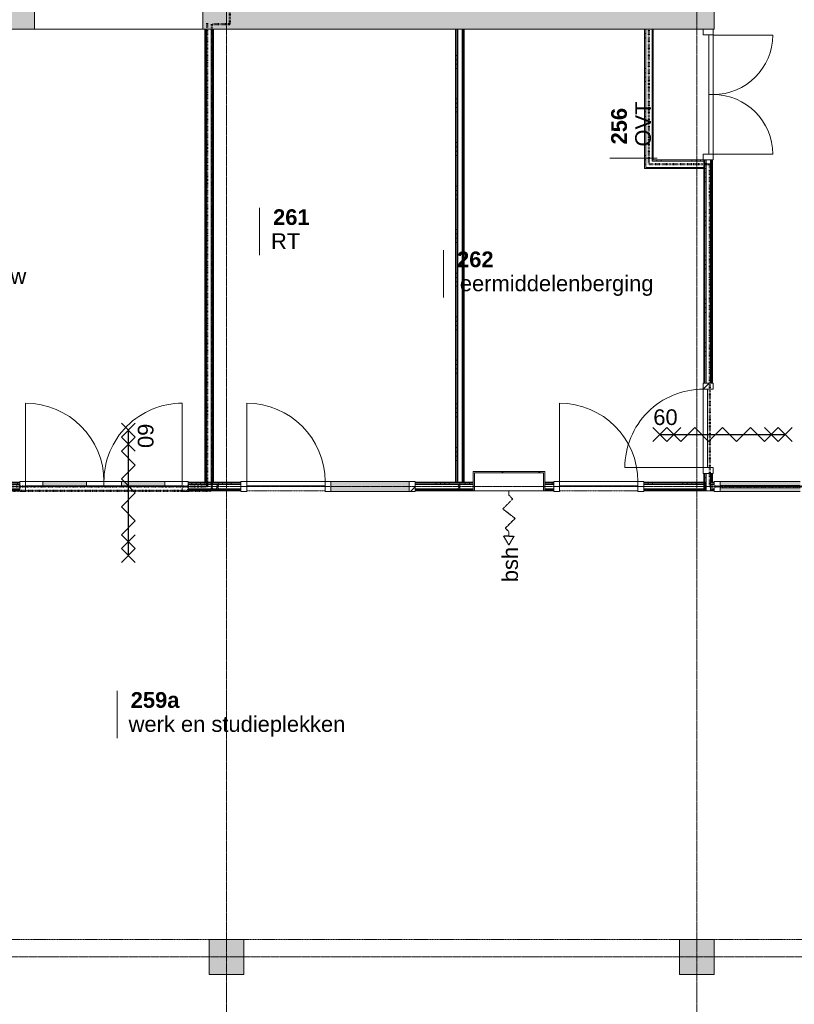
# Model space of a CAD drawing. Header units: millimetres. Extents: x -6115 to 78411, y -6358 to 59618.
# Tile 75 of 99: x 46226 to 55118, y 15657 to 26960. Entities that reach past the tile are written whole.
import ezdxf

# ---------------------------------------------------------------- set-up
doc = ezdxf.new("R2010")
doc.units = ezdxf.units.MM
for name, pattern in [('Dash', [6.35, 3.175, -3.175]), ('Dash dot', [15.875, 6.35, -4.7625, 0, -4.7625]), ('Hidden', [7.14375, 4.7625, -2.38125]), ('Hidden 2', [1.875, 1.25, -0.625]), ('stramien', [22.225, 12.7, -3.175, 3.175, -3.175])]:
    doc.linetypes.add(name, pattern=pattern)
for name, color, linetype, lineweight in [('00_Algemeen', 7, 'Continuous', 35), ('22_Metselwerk', 7, 'Continuous', 9), ('25_Metaalconstructiewerk', 7, 'Continuous', 9), ('30_Kozijnen-ramen-deuren', 7, 'Continuous', 9), ('34_Beglazing', 7, 'Continuous', 9)]:
    doc.layers.add(name, color=color, linetype=linetype, lineweight=lineweight)
doc.styles.add('Arial_1', font='arial.ttf', dxfattribs={"height": 180})
doc.styles.add('Arial_B', font='arialbd.ttf', dxfattribs={"height": 180})
pattern_1 = [(1e-13, (54080, 23250), (-1e-12, 500), []), (1e-13, (54080, 23200), (-1e-12, 500), []), (1e-13, (54080, 23150), (-1e-12, 500), []), (1e-13, (54080, 23100), (-1e-12, 500), [])]
pattern_2 = [(1e-13, (48350, 24050), (-1e-12, 500), []), (1e-13, (48350, 24000), (-1e-12, 500), []), (1e-13, (48350, 23950), (-1e-12, 500), []), (1e-13, (48350, 23900), (-1e-12, 500), [])]
pattern_3 = [(1e-13, (51230, 24050), (-1e-12, 500), []), (1e-13, (51230, 24000), (-1e-12, 500), []), (1e-13, (51230, 23950), (-1e-12, 500), []), (1e-13, (51230, 23900), (-1e-12, 500), [])]
pattern_4 = [(270, (49655, 21650), (500, 2e-12), []), (270, (49605, 21650), (500, 2e-12), []), (270, (49555, 21650), (500, 2e-12), []), (270, (49505, 21650), (500, 2e-12), [])]
pattern_5 = [(270, (52490, 21650), (500, 2e-12), []), (270, (52440, 21650), (500, 2e-12), []), (270, (52390, 21650), (500, 2e-12), []), (270, (52340, 21650), (500, 2e-12), [])]
pattern_6 = [(180, (53500, 26250), (-6e-14, -500), []), (180, (53500, 26300), (-6e-14, -500), []), (180, (53500, 26350), (-6e-14, -500), []), (180, (53500, 26400), (-6e-14, -500), [])]
pattern_7 = [(270, (53590, 25350), (500, 3e-14), []), (270, (53540, 25350), (500, 3e-14), []), (270, (53490, 25350), (500, 3e-14), []), (270, (53440, 25350), (500, 3e-14), [])]
pattern_8 = [(270, (46850, 21650), (500, 2e-12), []), (270, (46800, 21650), (500, 2e-12), []), (270, (46750, 21650), (500, 2e-12), []), (270, (46700, 21650), (500, 2e-12), [])]

# ---------------------------------------------------------------- blocks, each defined once
blk = doc.blocks.new('Direct Shape - 2410-10368 v1 - IFC-model constructie _zonder onderbouw_ _MM21228_-1202325-02 tweede verdieping overzicht')
at = {"layer": '25_Metaalconstructiewerk'}
blk.add_hatch(color=256, dxfattribs=at).paths.add_polyline_path([(48800, 16000), (48800, 16400), (48400, 16400), (48400, 16000)])
for p, q in [((48800, 16400), (48400, 16400)), ((48400, 16400), (48400, 16000)), ((48800, 16000), (48800, 16400)), ((48400, 16000), (48800, 16000))]:
    blk.add_line(p, q, dxfattribs=at)
blk = doc.blocks.new('Direct Shape - NLRS_28_SC_TLB_kolom vierkant prefab_gen_AT_kolom vierkant_gen_lxb 400x400_800420-1202326-02 tweede verdieping overzicht')
blk.add_blockref('Direct Shape - 2410-10368 v1 - IFC-model constructie _zonder onderbouw_ _MM21228_-1202325-02 tweede verdieping overzicht', (0, 0))
blk = doc.blocks.new('Direct Shape - 2410-10368 v1 - IFC-model constructie _zonder onderbouw_ _MM21228_-1202152-02 tweede verdieping overzicht')
at = {"layer": '25_Metaalconstructiewerk'}
blk.add_hatch(color=256, dxfattribs=at).paths.add_polyline_path([(-200, -200), (200, -200), (200, 200), (-200, 200)])
for p, q in [((200, 200), (-200, 200)), ((-200, 200), (-200, -200)), ((200, -200), (200, 200)), ((-200, -200), (200, -200))]:
    blk.add_line(p, q, dxfattribs=at)
blk = doc.blocks.new('Direct Shape - NLRS_28_SC_TLB_kolom vierkant prefab_gen_AT_kolom vierkant_gen_lxb 400x400_800422-1202328-02 tweede verdieping overzicht')
blk.add_blockref('Direct Shape - 2410-10368 v1 - IFC-model constructie _zonder onderbouw_ _MM21228_-1202152-02 tweede verdieping overzicht', (0, 0))
blk = doc.blocks.new('Direct Shape - Basic Wall_NLRS_22_WA_beton prefab 250_gen_AT_800440-1202346-02 tweede verdieping overzicht')
at = {"layer": '22_Metselwerk'}
h = blk.add_hatch(color=256, dxfattribs=at)
h.paths.add_polyline_path([(984, 125), (0, 125), (0, -125), (5870, -125), (5870, 125), (2193, 125)])
h.paths.add_polyline_path([(11150, 125), (7804, 125), (7804, -125), (11150, -125)])
at = {"layer": '22_Metselwerk', "lineweight": 20}
for p, q in [((5870, 125), (0, 125)), ((0, 125), (0, -125)), ((5870, -125), (5870, 125)), ((7804, 125), (7804, -125)), ((11150, 125), (7804, 125)), ((11150, -125), (11150, 125)), ((0, -125), (5870, -125)), ((7804, -125), (11150, -125))]:
    blk.add_line(p, q, dxfattribs=at)
blk = doc.blocks.new('2410-10368 v1 - IFC-model constructie _zonder onderbouw_ _MM21228__ifc-1-02 tweede verdieping overzicht')
at = {"layer": '22_Metselwerk', "lineweight": 9, "rotation": 180}
blk.add_blockref('Direct Shape - Basic Wall_NLRS_22_WA_beton prefab 250_gen_AT_800440-1202346-02 tweede verdieping overzicht', (54200, 26975), dxfattribs=at)
at = {"layer": '25_Metaalconstructiewerk', "lineweight": 9}
for name, p in [('Direct Shape - NLRS_28_SC_TLB_kolom vierkant prefab_gen_AT_kolom vierkant_gen_lxb 400x400_800420-1202326-02 tweede verdieping overzicht', (0, 0)), ('Direct Shape - NLRS_28_SC_TLB_kolom vierkant prefab_gen_AT_kolom vierkant_gen_lxb 400x400_800422-1202328-02 tweede verdieping overzicht', (54000, 16200))]:
    blk.add_blockref(name, p, dxfattribs=at)
blk = doc.blocks.new('32_AEE_VO_FIX_Binnendeuren - D_1800x2300_Deur_zijlicht rechts 900 meranti-8009414-02 tweede verdieping overzicht')
at = {"layer": '30_Kozijnen-ramen-deuren', "true_color": 0xc0c0c0}
h = blk.add_hatch(dxfattribs=at)
h.set_pattern_fill('FP_151', color=9, style=0, pattern_type=2)
h.set_pattern_definition([(45, (-49282, -21600), (-212.132, 212.132), [])])
h.paths.add_polyline_path([(1484, -57), (1484, 57), (1417, 57), (1417, -57)])
h.paths.add_polyline_path([(-450, -57), (-450, 57), (-517, 57), (-517, -57)])
at = {"layer": '30_Kozijnen-ramen-deuren', "true_color": 0xc5c7c4}
blk.add_hatch(color=9, dxfattribs=at).paths.add_polyline_path([(1417, -57), (1417, 57), (517, 57), (517, -57)])
at = {"layer": '30_Kozijnen-ramen-deuren'}
for p, q in [((-450, 57), (-517, 57)), ((-517, 57), (-517, 50)), ((450, 57), (-450, 57)), ((-450, 57), (-450, 7)), ((-450, -57), (-450, 57)), ((-450, 7), (450, 7)), ((450, 7), (450, 57)), ((517, 57), (450, 57)), ((450, 57), (450, -57)), ((1417, 57), (517, 57)), ((517, -57), (517, 57)), ((1417, 57), (1417, -57)), ((1484, 57), (1417, 57)), ((1484, 50), (1484, 57)), ((-517, -50), (-517, -57)), ((-517, -57), (-450, -57)), ((450, -57), (517, -57)), ((517, -57), (1417, -57)), ((1417, -57), (1484, -57)), ((1484, -57), (1484, -50))]:
    blk.add_line(p, q, dxfattribs=at)
blk = doc.blocks.new('32_AEE_VO_FIX_Binnendeuren - D_900x2300_Dicht Paneel lariks-8426841-02 tweede verdieping overzicht')
at = {"layer": '30_Kozijnen-ramen-deuren', "true_color": 0xc0c0c0}
h = blk.add_hatch(dxfattribs=at)
h.set_pattern_fill('FP_152', color=9, style=0, pattern_type=2)
h.set_pattern_definition([(45, (-52873, -21600), (-212.132, 212.132), [])])
h.paths.add_polyline_path([(517, -57), (517, 57), (450, 57), (450, -57)])
h.paths.add_polyline_path([(-517, -57), (-450, -57), (-450, 57), (-517, 57), (-517, -50)])
at = {"layer": '30_Kozijnen-ramen-deuren'}
for p, q in [((-450, 57), (-517, 57)), ((-517, 57), (-517, 50)), ((450, 57), (-450, 57)), ((-450, 57), (-450, 7)), ((-450, -57), (-450, 57)), ((-450, 7), (450, 7)), ((450, 7), (450, 57)), ((450, 57), (450, -57)), ((517, 57), (450, 57)), ((517, 50), (517, 57)), ((-517, -50), (-517, -57)), ((-517, -57), (-450, -57)), ((450, -57), (517, -57)), ((517, -57), (517, -50))]:
    blk.add_line(p, q, dxfattribs=at)
blk = doc.blocks.new('Rectangular Mullion - 31_AEE_meranti_BxD_67x114mm-5903750-02 tweede verdieping overzicht')
at = {"layer": '30_Kozijnen-ramen-deuren', "true_color": 0xc0c0c0}
h = blk.add_hatch(dxfattribs=at)
h.set_pattern_fill('FP_231', color=9, style=0, pattern_type=2)
h.set_pattern_definition([(135, (54200, -21600), (-212.132, -212.132), [])])
h.paths.add_polyline_path([(-67, -57), (-67, 57), (0, 57), (0, -57)])
at = {"layer": '30_Kozijnen-ramen-deuren'}
for p, q in [((-67, 57), (0, 57)), ((-67, -57), (-67, 57)), ((0, 57), (0, -57)), ((0, -57), (-67, -57))]:
    blk.add_line(p, q, dxfattribs=at)
blk = doc.blocks.new('System Panel - 32_AEE_glas-4484372-02 tweede verdieping overzicht')
at = {"layer": '30_Kozijnen-ramen-deuren'}
for p, q in [((459.75, 12.5), (-459.75, 12.5)), ((-459.75, 12.5), (-459.75, -12.5)), ((459.75, -12.5), (459.75, 12.5)), ((-459.75, -12.5), (459.75, -12.5))]:
    blk.add_line(p, q, dxfattribs=at)
blk = doc.blocks.new('Rectangular Mullion - 31_AEE_meranti_BxD_67x114mm-5903749-02 tweede verdieping overzicht')
at = {"layer": '30_Kozijnen-ramen-deuren', "true_color": 0xc5c7c4}
h = blk.add_hatch(color=9, dxfattribs=at)
h.paths.add_polyline_path([(54424, 21543), (55187, 21543), (55187, 21587), (54267, 21587), (54267, 21543)])
h.paths.add_polyline_path([(55187, 21612), (55187, 21657), (54267, 21657), (54267, 21612), (54424, 21612)])
at = {"layer": '30_Kozijnen-ramen-deuren'}
for p, q in [((54267, 21657), (55187, 21657)), ((54267, 21543), (55187, 21543))]:
    blk.add_line(p, q, dxfattribs=at)
blk = doc.blocks.new('32_AEE_VO_FIX_Binnendeuren - DD_1500x2300 patchkast meranti-8005759-02 tweede verdieping overzicht')
at = {"layer": '30_Kozijnen-ramen-deuren'}
for p, q in [((-684, 57), (-749, 57)), ((0, 57), (-684, 57)), ((-684, 57), (-684, 7)), ((-684, -57), (-684, 57)), ((-684, 7), (0, 7)), ((0, 57), (683, 57)), ((0, 7), (0, 57)), ((0, 7), (0, 57)), ((683, 7), (0, 7)), ((683, 57), (683, 7)), ((683, 57), (683, -57)), ((750, 57), (683, 57)), ((750, 50), (750, 57)), ((-749, -57), (-684, -57)), ((683, -57), (750, -57))]:
    blk.add_line(p, q, dxfattribs=at)
blk = doc.blocks.new('32_AEE_VO_FIX_Binnendeuren - D_900x2300_Dicht Paneel meranti bw-8426680-02 tweede verdieping overzicht')
at = {"layer": '30_Kozijnen-ramen-deuren', "true_color": 0xc0c0c0}
h = blk.add_hatch(dxfattribs=at)
h.set_pattern_fill('FP_300', color=9, style=0, pattern_type=2)
h.set_pattern_definition([(315, (-22268.56, 54130), (212.132, 212.132), [])])
h.paths.add_polyline_path([(-517, 37), (-517, -57), (-450, -57), (-450, 57), (-517, 57), (-517, 50)])
h.paths.add_polyline_path([(450, -38), (450, -57), (517, -57), (517, 57), (450, 57), (450, -25)])
at = {"layer": '30_Kozijnen-ramen-deuren'}
for p, q in [((-450, 57), (-517, 57)), ((-517, 57), (-517, 50)), ((450, 57), (-450, 57)), ((-450, 57), (-450, 7)), ((-450, -57), (-450, 57)), ((-450, 7), (450, 7)), ((450, 7), (450, 57)), ((450, 57), (450, -57)), ((517, 57), (450, 57)), ((517, 50), (517, 57)), ((-517, -50), (-517, -57)), ((-517, -57), (-450, -57)), ((450, -57), (517, -57)), ((517, -57), (517, -50))]:
    blk.add_line(p, q, dxfattribs=at)
blk = doc.blocks.new('32_AEE_bsh_2022 - opbouw 790x790x225mm - 25m-8425834-02 tweede verdieping overzicht')
at = {"layer": '30_Kozijnen-ramen-deuren', "true_color": 0xc0c0c0}
h = blk.add_hatch(dxfattribs=at)
h.set_pattern_fill('FP_342', color=9, style=0, pattern_type=2)
h.set_pattern_definition([(225, (51843, 21600), (212.132, -212.132), [])])
h.paths.add_polyline_path([(-395, 50), (-413, 50), (-413, -175), (413, -175), (413, 50), (395, 50), (395, -157), (-395, -157), (-395, 37)])
at = {"layer": '34_Beglazing'}
for p, q in [((-395, 50), (-413, 50)), ((-395, -157), (-395, 50)), ((-395, 50), (395, 50)), ((413, 50), (395, 50)), ((395, 50), (395, -157)), ((-413, -50), (-413, -175)), ((413, -175), (413, -50)), ((-413, -175), (413, -175)), ((395, -157), (-395, -157))]:
    blk.add_line(p, q, dxfattribs=at)
blk = doc.blocks.new('32_AEE_VO_FIX_Binnendeuren - DD_1800x2300_glasdeuren meranti bw-V226-02 tweede verdieping overzicht')
at = {"layer": '30_Kozijnen-ramen-deuren', "true_color": 0xc0c0c0}
h = blk.add_hatch(dxfattribs=at)
h.set_pattern_fill('FP_383', color=9, style=0, pattern_type=2)
h.set_pattern_definition([(45, (-47193, -21600), (-212.132, 212.132), [])])
h.paths.add_polyline_path([(900, -57), (967, -57), (967, 57), (900, 57), (900, -53)])
h.paths.add_polyline_path([(-900, -57), (-900, 57), (-967, 57), (-967, -57)])
at = {"layer": '30_Kozijnen-ramen-deuren', "true_color": 0xbfbfbf}
for points in [[(-700, 7), (-200, 7), (-200, 57), (-700, 57)], [(700, 7), (700, 57), (200, 57), (200, 7)]]:
    blk.add_hatch(color=9, dxfattribs=at).paths.add_polyline_path(points)
at = {"layer": '30_Kozijnen-ramen-deuren'}
for p, q in [((-900, 57), (-967, 57)), ((-967, 57), (-967, 50)), ((-700, 57), (-900, 57)), ((-900, 57), (-900, 7)), ((-900, -57), (-900, 57)), ((-900, 7), (-700, 7)), ((-200, 57), (-700, 57)), ((-700, 7), (-700, 57)), ((-700, 7), (-200, 7)), ((0, 57), (-200, 57)), ((-200, 57), (-200, 7)), ((-200, 7), (0, 7)), ((0, 57), (200, 57)), ((0, 7), (0, 57)), ((0, 7), (0, 57)), ((200, 7), (0, 7)), ((200, 57), (700, 57)), ((200, 57), (200, 7)), ((700, 7), (200, 7)), ((700, 57), (900, 57)), ((700, 7), (700, 57)), ((900, 7), (700, 7)), ((900, 57), (900, 7)), ((900, 57), (900, -57)), ((967, 57), (900, 57)), ((967, 50), (967, 57)), ((-967, -50), (-967, -57)), ((-967, -57), (-900, -57)), ((900, -57), (967, -57)), ((967, -57), (967, -50))]:
    blk.add_line(p, q, dxfattribs=at)
blk = doc.blocks.new('30_AEE_VO_draairichting - 30_AEE_VO_draairichting-8193965-02 tweede verdieping overzicht')
at = {"layer": '30_Kozijnen-ramen-deuren'}
blk.add_line((-341.75, 683.5), (-341.75, 0), dxfattribs=at)
blk.add_arc((-341.75, 0), 683.5, 360, 90, dxfattribs=at)
blk = doc.blocks.new('30_AEE_VO_draairichting - 30_AEE_VO_draairichting-8193970-02 tweede verdieping overzicht')
at = {"layer": '30_Kozijnen-ramen-deuren'}
blk.add_line((-341.75, -683.5), (-341.75, 0), dxfattribs=at)
blk.add_arc((-341.75, 0), 683.5, 270, 0, dxfattribs=at)
blk = doc.blocks.new('30_AEE_VO_draairichting - 30_AEE_VO_draairichting-8193140-02 tweede verdieping overzicht')
at = {"layer": '30_Kozijnen-ramen-deuren'}
blk.add_line((-450, 900), (-450, 0), dxfattribs=at)
blk.add_arc((-450, 0), 900, 360, 90, dxfattribs=at)
blk = doc.blocks.new('30_AEE_VO_draairichting - 30_AEE_VO_draairichting-8193168-02 tweede verdieping overzicht')
at = {"layer": '30_Kozijnen-ramen-deuren'}
blk.add_line((-450, -900), (-450, 0), dxfattribs=at)
blk.add_arc((-450, 0), 900, 270, 0, dxfattribs=at)
blk = doc.blocks.new('00_AEE_tag_ruimte_klein - Naam _ nummer-752176-02 tweede verdieping overzicht')
at = {"layer": '00_Algemeen', "lineweight": 9}
for p, q in [((-8.06, 7.17), (-8.06, 4.25)), ((-8.06, 4.47), (-8.06, 1.72))]:
    blk.add_line(p, q, dxfattribs=at)

msp = doc.modelspace()

# ---------------------------------------------------------------- hatches: boundary and pattern name
at = {"layer": '22_Metselwerk'}
h = msp.add_hatch(dxfattribs=at)
h.set_pattern_fill('FP_148', color=256, angle=90, style=0, pattern_type=2)
h.set_pattern_definition(pattern_2)
h.paths.add_polyline_path([(48362.5, 21650), (48362.5, 26850), (48350, 26850), (48350, 21650)])
h = msp.add_hatch(dxfattribs=at)
h.set_pattern_fill('FP_148', color=256, angle=90, style=0, pattern_type=2)
h.set_pattern_definition(pattern_2)
h.paths.add_polyline_path([(48375, 21650), (48375, 26850), (48362.5, 26850), (48362.5, 21650)])
h = msp.add_hatch(dxfattribs=at)
h.set_pattern_fill('FP_148', color=256, angle=90, style=0, pattern_type=2)
h.set_pattern_definition(pattern_2)
h.paths.add_polyline_path([(48437.5, 21650), (48437.5, 26850), (48425, 26850), (48425, 21650)])
h = msp.add_hatch(dxfattribs=at)
h.set_pattern_fill('FP_148', color=256, angle=90, style=0, pattern_type=2)
h.set_pattern_definition(pattern_2)
h.paths.add_polyline_path([(48450, 21650), (48450, 26850), (48437.5, 26850), (48437.5, 21650)])
h = msp.add_hatch(dxfattribs=at)
h.set_pattern_fill('FP_149', color=256, angle=90, style=0, pattern_type=2)
h.set_pattern_definition(pattern_3)
h.paths.add_polyline_path([(51242.5, 21650), (51242.5, 26850), (51230, 26850), (51230, 21650)])
h = msp.add_hatch(dxfattribs=at)
h.set_pattern_fill('FP_149', color=256, angle=90, style=0, pattern_type=2)
h.set_pattern_definition(pattern_3)
h.paths.add_polyline_path([(51255, 21650), (51255, 26850), (51242.5, 26850), (51242.5, 21650)])
h = msp.add_hatch(dxfattribs=at)
h.set_pattern_fill('FP_149', color=256, angle=90, style=0, pattern_type=2)
h.set_pattern_definition(pattern_3)
h.paths.add_polyline_path([(51317.5, 21650), (51317.5, 26850), (51305, 26850), (51305, 21650)])
h = msp.add_hatch(dxfattribs=at)
h.set_pattern_fill('FP_149', color=256, angle=90, style=0, pattern_type=2)
h.set_pattern_definition(pattern_3)
h.paths.add_polyline_path([(51317.5, 21650), (51330, 21650), (51330, 26850), (51317.5, 26850), (51317.5, 22686.3)])
h = msp.add_hatch(dxfattribs=at)
h.set_pattern_fill('FP_297', color=256, angle=90, style=0, pattern_type=2)
h.set_pattern_definition(pattern_6)
h.paths.add_polyline_path([(53415, 25250), (53415, 26850), (53400, 26850), (53400, 25250)])
h = msp.add_hatch(dxfattribs=at)
h.set_pattern_fill('FP_297', color=256, angle=90, style=0, pattern_type=2)
h.set_pattern_definition(pattern_6)
h.paths.add_polyline_path([(53500, 25335), (53500, 26850), (53485, 26850), (53485, 25335)])
h = msp.add_hatch(dxfattribs=at)
h.set_pattern_fill('FP_298', color=256, angle=-270, style=0, pattern_type=2)
h.set_pattern_definition(pattern_7)
h.paths.add_polyline_path([(54080, 25335), (54080, 25350), (53500, 25350), (53500, 25335)])
h = msp.add_hatch(dxfattribs=at)
h.set_pattern_fill('FP_75', color=256, angle=90, style=0, pattern_type=2)
h.set_pattern_definition(pattern_1)
h.paths.add_polyline_path([(54092.5, 21550), (54092.5, 21751.6), (54080, 21751.6), (54080, 21550)])
h.paths.add_polyline_path([(54092.5, 22785.6), (54092.5, 25350), (54080, 25350), (54080, 22785.6)])
h = msp.add_hatch(dxfattribs=at)
h.set_pattern_fill('FP_75', color=256, angle=90, style=0, pattern_type=2)
h.set_pattern_definition(pattern_1)
h.paths.add_polyline_path([(54105, 21550), (54105, 21751.6), (54092.5, 21751.6), (54092.5, 21550)])
h.paths.add_polyline_path([(54105, 22785.6), (54105, 25350), (54092.5, 25350), (54092.5, 22785.6)])
h = msp.add_hatch(dxfattribs=at)
h.set_pattern_fill('FP_75', color=256, angle=90, style=0, pattern_type=2)
h.set_pattern_definition(pattern_1)
h.paths.add_polyline_path([(54167.5, 21550), (54167.5, 21575), (54155, 21575), (54155, 21550)])
h.paths.add_polyline_path([(54167.5, 21625), (54167.5, 21751.6), (54155, 21751.6), (54155, 21625)])
h.paths.add_polyline_path([(54155, 22785.6), (54167.5, 22785.6), (54167.5, 25350), (54155, 25350), (54155, 24904.6)])
h = msp.add_hatch(dxfattribs=at)
h.set_pattern_fill('FP_75', color=256, angle=90, style=0, pattern_type=2)
h.set_pattern_definition(pattern_1)
h.paths.add_polyline_path([(54167.5, 21550), (54180, 21550), (54180, 21562.5), (54167.5, 21562.5)])
h.paths.add_polyline_path([(54180, 21637.5), (54180, 21751.6), (54167.5, 21751.6), (54167.5, 21637.5)])
h.paths.add_polyline_path([(54180, 22785.6), (54180, 25350), (54167.5, 25350), (54167.5, 22785.6)])
h = msp.add_hatch(dxfattribs=at)
h.set_pattern_fill('FP_298', color=256, angle=-270, style=0, pattern_type=2)
h.set_pattern_definition(pattern_7)
h.paths.add_polyline_path([(53500, 25250), (54080, 25250), (54080, 25265), (53415, 25265), (53415, 25250), (53485, 25250)])
h = msp.add_hatch(dxfattribs=at)
h.set_pattern_fill('FP_384', color=256, angle=-270, style=0, pattern_type=2)
h.set_pattern_definition(pattern_8)
h.paths.add_polyline_path([(48430, 21637.5), (48430, 21650), (48160, 21650), (48160, 21637.5)])
h.paths.add_polyline_path([(45670, 21637.5), (46226, 21637.5), (46226, 21650), (45670, 21650)])
h = msp.add_hatch(dxfattribs=at)
h.set_pattern_fill('FP_384', color=256, angle=-270, style=0, pattern_type=2)
h.set_pattern_definition(pattern_8)
h.paths.add_polyline_path([(48430, 21625), (48430, 21637.5), (48160, 21637.5), (48160, 21625)])
h.paths.add_polyline_path([(45670, 21625), (46226, 21625), (46226, 21637.5), (45670, 21637.5)])
h = msp.add_hatch(dxfattribs=at)
h.set_pattern_fill('FP_240', color=256, angle=-270, style=0, pattern_type=2)
h.set_pattern_definition(pattern_4)
h.paths.add_polyline_path([(48765, 21637.5), (48765, 21650), (48430, 21650), (48430, 21637.5)])
h.paths.add_polyline_path([(51280, 21637.5), (51280, 21650), (50766, 21650), (50766, 21637.5)])
h = msp.add_hatch(dxfattribs=at)
h.set_pattern_fill('FP_240', color=256, angle=-270, style=0, pattern_type=2)
h.set_pattern_definition(pattern_4)
h.paths.add_polyline_path([(51280, 21625), (51280, 21637.5), (50766, 21637.5), (50766, 21625)])
h.paths.add_polyline_path([(48430, 21625), (48765, 21625), (48765, 21637.5), (48430, 21637.5)])
h = msp.add_hatch(dxfattribs=at)
h.set_pattern_fill('FP_7', color=256, angle=60, style=0, pattern_type=2)
h.set_pattern_definition([(60, (0, 0), (-692.82, 400), []), (120, (0, 0), (-692.82, -400), [])])
h.paths.add_polyline_path([(51280, 21575), (51280, 21625), (50766, 21625), (50766, 21575)])
h.paths.add_polyline_path([(48765, 21575), (48765, 21625), (48430, 21625), (48430, 21575)])
h = msp.add_hatch(dxfattribs=at)
h.set_pattern_fill('FP_241', color=256, angle=-270, style=0, pattern_type=2)
h.set_pattern_definition(pattern_5)
h.paths.add_polyline_path([(54100, 21637.5), (54100, 21650), (53390, 21650), (53390, 21637.5)])
h.paths.add_polyline_path([(52256, 21637.5), (52356, 21637.5), (52356, 21650), (52256, 21650)])
h.paths.add_polyline_path([(51430, 21637.5), (51430, 21650), (51280, 21650), (51280, 21637.5)])
h = msp.add_hatch(dxfattribs=at)
h.set_pattern_fill('FP_241', color=256, angle=-270, style=0, pattern_type=2)
h.set_pattern_definition(pattern_5)
h.paths.add_polyline_path([(54100, 21625), (54100, 21637.5), (53390, 21637.5), (53390, 21625)])
h.paths.add_polyline_path([(52256, 21625), (52356, 21625), (52356, 21637.5), (52256, 21637.5)])
h.paths.add_polyline_path([(51280, 21625), (51430, 21625), (51430, 21637.5), (51280, 21637.5)])
h = msp.add_hatch(dxfattribs=at)
h.set_pattern_fill('FP_384', color=256, angle=-270, style=0, pattern_type=2)
h.set_pattern_definition(pattern_8)
h.paths.add_polyline_path([(48430, 21562.5), (48430, 21575), (48160, 21575), (48160, 21562.5)])
h.paths.add_polyline_path([(46226, 21562.5), (46226, 21575), (45670, 21575), (45670, 21562.5)])
h = msp.add_hatch(dxfattribs=at)
h.set_pattern_fill('FP_384', color=256, angle=-270, style=0, pattern_type=2)
h.set_pattern_definition(pattern_8)
h.paths.add_polyline_path([(48430, 21550), (48430, 21562.5), (48160, 21562.5), (48160, 21550)])
h.paths.add_polyline_path([(45670, 21550), (46226, 21550), (46226, 21562.5), (45670, 21562.5)])
h = msp.add_hatch(dxfattribs=at)
h.set_pattern_fill('FP_240', color=256, angle=-270, style=0, pattern_type=2)
h.set_pattern_definition(pattern_4)
h.paths.add_polyline_path([(51280, 21562.5), (51280, 21575), (50766, 21575), (50766, 21562.5)])
h.paths.add_polyline_path([(48765, 21562.5), (48765, 21575), (48430, 21575), (48430, 21562.5)])
h = msp.add_hatch(dxfattribs=at)
h.set_pattern_fill('FP_240', color=256, angle=-270, style=0, pattern_type=2)
h.set_pattern_definition(pattern_4)
h.paths.add_polyline_path([(51280, 21550), (51280, 21562.5), (50766, 21562.5), (50766, 21550)])
h.paths.add_polyline_path([(48430, 21550), (48765, 21550), (48765, 21562.5), (48430, 21562.5)])
h = msp.add_hatch(dxfattribs=at)
h.set_pattern_fill('FP_241', color=256, angle=-270, style=0, pattern_type=2)
h.set_pattern_definition(pattern_5)
h.paths.add_polyline_path([(54100, 21562.5), (54100, 21575), (53390, 21575), (53390, 21562.5)])
h.paths.add_polyline_path([(52256, 21562.5), (52356, 21562.5), (52356, 21575), (52256, 21575)])
h.paths.add_polyline_path([(51280, 21562.5), (51430, 21562.5), (51430, 21575), (51280, 21575)])
h = msp.add_hatch(dxfattribs=at)
h.set_pattern_fill('FP_241', color=256, angle=-270, style=0, pattern_type=2)
h.set_pattern_definition(pattern_5)
h.paths.add_polyline_path([(52256, 21550), (52356, 21550), (52356, 21562.5), (52256, 21562.5)])
h.paths.add_polyline_path([(54100, 21550), (54100, 21562.5), (53390, 21562.5), (53390, 21550)])
h.paths.add_polyline_path([(51280, 21550), (51430, 21550), (51430, 21562.5), (51280, 21562.5)])

# ---------------------------------------------------------------- linework, layer by layer
at = {"layer": '00_Algemeen', "color": 150, "linetype": 'stramien', "lineweight": 9, "true_color": 0x0080ff}
for p, q in [((48600, -4950.1), (48600, 59018.3)), ((54000, -4950.1), (54000, 59018.3)), ((77811.4, 21600), (-5515.3, 21600)), ((77811.4, 16200), (-5515.3, 16200))]:
    msp.add_line(p, q, dxfattribs=at)
at = {"layer": '00_Algemeen', "color": 5, "linetype": 'Dash dot', "lineweight": 50, "true_color": 0x0000ff}
for p, q in [((48640, 37885.8), (48640, 26910)), ((48640, 26910), (48430, 26910)), ((48430, 21550), (48430, 26910)), ((45620, 21550), (48430, 21550))]:
    msp.add_line(p, q, dxfattribs=at)
at = {"layer": '00_Algemeen', "color": 96, "linetype": 'Dash dot', "lineweight": 50, "true_color": 0x008000}
for p, q in [((48380, 26920), (48380, 21600)), ((53450, 25300), (53450, 26850)), ((54150, 25300), (53450, 25300)), ((54150, 21600), (54150, 25300)), ((48380, 21600), (45670, 21600)), ((70000, 21600), (54150, 21600))]:
    msp.add_line(p, q, dxfattribs=at)
at = {"layer": '00_Algemeen', "linetype": 'Hidden', "lineweight": 9}
msp.add_line((46396, 26850), (48330, 26850), dxfattribs=at)
at = {"layer": '00_Algemeen', "color": 96, "lineweight": 25, "true_color": 0x008000}
for p, q in [((47393, 22167.5), (47553, 22327.5)), ((47393, 22327.5), (47553, 22167.5)), ((53655, 22118.5), (53495, 22278.5)), ((53495, 22118.5), (53655, 22278.5)), ((53815, 22118.5), (53655, 22278.5)), ((53655, 22118.5), (53815, 22278.5)), ((53975, 22278.5), (53815, 22118.5)), ((54135, 22118.5), (53975, 22278.5)), ((54295, 22278.5), (54135, 22118.5)), ((54455, 22118.5), (54295, 22278.5)), ((54615, 22278.5), (54455, 22118.5)), ((54775, 22118.5), (54615, 22278.5)), ((54935, 22278.5), (54775, 22118.5)), ((54935, 22118.5), (54775, 22278.5)), ((55095, 22118.5), (54935, 22278.5)), ((54935, 22118.5), (55095, 22278.5)), ((47393, 22007.5), (47553, 22167.5)), ((47393, 22167.5), (47553, 22007.5)), ((47473, 22247.5), (47473, 20807.5)), ((53575, 22198.5), (55015, 22198.5)), ((47553, 21847.5), (47393, 22007.5)), ((47393, 21687.5), (47553, 21847.5)), ((47553, 21527.5), (47393, 21687.5)), ((47393, 21367.5), (47553, 21527.5)), ((47553, 21207.5), (47393, 21367.5)), ((47393, 21047.5), (47553, 21207.5)), ((47553, 20887.5), (47393, 21047.5)), ((47393, 20887.5), (47553, 21047.5)), ((47393, 20727.5), (47553, 20887.5)), ((47393, 20887.5), (47553, 20727.5))]:
    msp.add_line(p, q, dxfattribs=at)
at = {"layer": '00_Algemeen', "linetype": 'Dash', "lineweight": 9}
for p, q in [((46293, 21550), (48093, 21550)), ((48832, 21550), (49732, 21550)), ((52423, 21550), (53323, 21550)), ((48400, 16400), (43400, 16400)), ((53800, 16400), (48800, 16400)), ((59200, 16400), (54200, 16400))]:
    msp.add_line(p, q, dxfattribs=at)
at = {"layer": '00_Algemeen', "lineweight": 9}
for p, q in [((51843, 21550), (51843, 21500)), ((51843, 21080), (51843, 21030))]:
    msp.add_line(p, q, dxfattribs=at)
at = {"layer": '00_Algemeen', "linetype": 'Hidden 2', "lineweight": 25}
for p, q in [((51843, 21500), (51885.4, 21457.6)), ((51772.3, 21344.4), (51885.4, 21457.6)), ((51772.3, 21344.4), (51913.7, 21235.6)), ((51800.6, 21122.4), (51913.7, 21235.6)), ((51843, 21030), (51783, 21030)), ((51843, 20930), (51783, 21030)), ((51843, 21080), (51800.6, 21122.4)), ((51843, 21030), (51903, 21030)), ((51843, 20930), (51903, 21030))]:
    msp.add_line(p, q, dxfattribs=at)
at = {"layer": '22_Metselwerk'}
for p, q in [((48375, 26850), (48350, 26850)), ((48350, 26850), (48350, 21650)), ((48362.5, 26850), (48362.5, 21650)), ((48450, 26850), (48425, 26850)), ((48437.5, 26850), (48437.5, 21650)), ((48450, 21650), (48450, 26850)), ((51255, 26850), (51230, 26850)), ((51230, 26850), (51230, 21650)), ((51242.5, 26850), (51242.5, 21650)), ((51330, 26850), (51305, 26850)), ((51317.5, 26850), (51317.5, 21650)), ((51330, 21650), (51330, 26850)), ((53400, 26850), (53400, 25250)), ((53415, 26850), (53400, 26850)), ((53500, 26850), (53485, 26850)), ((53500, 25350), (53500, 26850)), ((54105, 25350), (53500, 25350)), ((54080, 25335), (54080, 25350)), ((54092.5, 25350), (54092.5, 22785.6)), ((54180, 25350), (54155, 25350)), ((54167.5, 25350), (54167.5, 22785.6)), ((54180, 22785.6), (54180, 25350)), ((53400, 25250), (54080, 25250)), ((54080, 25265), (54080, 22785.6)), ((54080, 22785.6), (54105, 22785.6)), ((54155, 22785.6), (54180, 22785.6)), ((54105, 21751.6), (54080, 21751.6)), ((54080, 21751.6), (54080, 21550)), ((54092.5, 21751.6), (54092.5, 21550)), ((54180, 21751.6), (54155, 21751.6)), ((54167.5, 21751.6), (54167.5, 21637.5)), ((54180, 21650), (54180, 21751.6)), ((46226, 21650), (45620, 21650)), ((46226, 21637.5), (45620, 21637.5)), ((46226, 21625), (46226, 21650)), ((48765, 21650), (48160, 21650)), ((48160, 21650), (48160, 21625)), ((48765, 21637.5), (48160, 21637.5)), ((48430, 21650), (48430, 21625)), ((48765, 21625), (48765, 21650)), ((51430, 21650), (50766, 21650)), ((50766, 21650), (50766, 21625)), ((51430, 21637.5), (50766, 21637.5)), ((51280, 21625), (51280, 21650)), ((51430, 21625), (51430, 21650)), ((52356, 21650), (52256, 21650)), ((52256, 21650), (52256, 21625)), ((52356, 21637.5), (52256, 21637.5)), ((52356, 21625), (52356, 21650)), ((54100, 21650), (53390, 21650)), ((53390, 21650), (53390, 21625)), ((54100, 21637.5), (53390, 21637.5)), ((54100, 21625), (54100, 21650)), ((54155, 21625), (54155, 21575)), ((54200, 21637.5), (54167.5, 21637.5)), ((54200, 21650), (54180, 21650)), ((54200, 21625), (54200, 21650)), ((46226, 21562.5), (45620, 21562.5)), ((45620, 21550), (46226, 21550)), ((46226, 21550), (46226, 21575)), ((48160, 21575), (48160, 21550)), ((48765, 21562.5), (48160, 21562.5)), ((48160, 21550), (48765, 21550)), ((48430, 21575), (48430, 21550)), ((48765, 21550), (48765, 21575)), ((50766, 21575), (50766, 21550)), ((51430, 21562.5), (50766, 21562.5)), ((50766, 21550), (51430, 21550)), ((51280, 21550), (51280, 21575)), ((51430, 21550), (51430, 21575)), ((52256, 21575), (52256, 21550)), ((52356, 21562.5), (52256, 21562.5)), ((52256, 21550), (52356, 21550)), ((52356, 21550), (52356, 21575)), ((53390, 21575), (53390, 21550)), ((54100, 21562.5), (53390, 21562.5)), ((53390, 21550), (54105, 21550)), ((54100, 21550), (54100, 21575)), ((54155, 21550), (54200, 21550)), ((54167.5, 21562.5), (54167.5, 21550)), ((54200, 21562.5), (54167.5, 21562.5)), ((54200, 21550), (54200, 21575))]:
    msp.add_line(p, q, dxfattribs=at)
at = {"layer": '22_Metselwerk', "lineweight": 18}
for p, q in [((48425, 26850), (48375, 26850)), ((48375, 26850), (48375, 21650)), ((48425, 26850), (48425, 21650)), ((51305, 26850), (51255, 26850)), ((51255, 26850), (51255, 21650)), ((51305, 26850), (51305, 21650)), ((53485, 26850), (53415, 26850)), ((53415, 25265), (53415, 26850)), ((53485, 25335), (53485, 26850)), ((54080, 25335), (53485, 25335)), ((54080, 25265), (54080, 25335)), ((54155, 25350), (54105, 25350)), ((54105, 25350), (54105, 22785.6)), ((54155, 25350), (54155, 22785.6)), ((54080, 25265), (53415, 25265)), ((54105, 22785.6), (54155, 22785.6)), ((54155, 21751.6), (54105, 21751.6)), ((54105, 21751.6), (54105, 21550)), ((54155, 21751.6), (54155, 21625)), ((46226, 21625), (45620, 21625)), ((46226, 21575), (46226, 21625)), ((48765, 21625), (48160, 21625)), ((48160, 21625), (48160, 21575)), ((48375, 21650), (48425, 21650)), ((48430, 21625), (48430, 21575)), ((48765, 21575), (48765, 21625)), ((50766, 21625), (50766, 21575)), ((51430, 21625), (50766, 21625)), ((51255, 21650), (51305, 21650)), ((51280, 21575), (51280, 21625)), ((51430, 21575), (51430, 21625)), ((52256, 21625), (52256, 21575)), ((52356, 21625), (52256, 21625)), ((52356, 21575), (52356, 21625)), ((53390, 21625), (53390, 21575)), ((54100, 21625), (53390, 21625)), ((54100, 21575), (54100, 21625)), ((54155, 21625), (54200, 21625)), ((54200, 21575), (54200, 21625)), ((46226, 21575), (45620, 21575)), ((48765, 21575), (48160, 21575)), ((51430, 21575), (50766, 21575)), ((52356, 21575), (52256, 21575)), ((54100, 21575), (53390, 21575)), ((54105, 21550), (54155, 21550)), ((54155, 21575), (54155, 21550)), ((54155, 21575), (54200, 21575))]:
    msp.add_line(p, q, dxfattribs=at)

# ---------------------------------------------------------------- block references
at = {"lineweight": 5}
msp.add_blockref('2410-10368 v1 - IFC-model constructie _zonder onderbouw_ _MM21228__ifc-1-02 tweede verdieping overzicht', (0, 0), dxfattribs=at)
at = {"layer": '00_Algemeen', "lineweight": 9, "xscale": 99.99999999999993, "yscale": 99.99999999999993, "zscale": 99.99999999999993, "rotation": 89.99999999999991}
msp.add_blockref('00_AEE_tag_ruimte_klein - Naam _ nummer-752176-02 tweede verdieping overzicht', (53716.3, 26176.2), dxfattribs=at)
at = {"layer": '00_Algemeen', "lineweight": 9, "xscale": 99.99999999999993, "yscale": 99.99999999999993, "zscale": 99.99999999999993}
for p in [(49783.6, 24083.5), (51895.6, 23598.7), (48149.1, 18540)]:
    msp.add_blockref('00_AEE_tag_ruimte_klein - Naam _ nummer-752176-02 tweede verdieping overzicht', p, dxfattribs=at)
at = {"layer": '30_Kozijnen-ramen-deuren'}
for name, p, rotation in [('32_AEE_VO_FIX_Binnendeuren - DD_1500x2300 patchkast meranti-8005759-02 tweede verdieping overzicht', (54130, 26100.5), 269.9999999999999), ('30_AEE_VO_draairichting - 30_AEE_VO_draairichting-8193965-02 tweede verdieping overzicht', (54187, 26442.3), 269.9999999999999), ('30_AEE_VO_draairichting - 30_AEE_VO_draairichting-8193970-02 tweede verdieping overzicht', (54187, 25758.8), 89.9999999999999), ('32_AEE_VO_FIX_Binnendeuren - D_900x2300_Dicht Paneel meranti bw-8426680-02 tweede verdieping overzicht', (54130, 22268.6), 89.9999999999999), ('30_AEE_VO_draairichting - 30_AEE_VO_draairichting-8193140-02 tweede verdieping overzicht', (54073, 22268.6), 89.9999999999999), ('30_AEE_VO_draairichting - 30_AEE_VO_draairichting-8193168-02 tweede verdieping overzicht', (47643, 21657), 180), ('32_AEE_bsh_2022 - opbouw 790x790x225mm - 25m-8425834-02 tweede verdieping overzicht', (51843, 21600), 180), ('System Panel - 32_AEE_glas-4484372-02 tweede verdieping overzicht', (54726.8, 21600), 180)]:
    msp.add_blockref(name, p, dxfattribs=dict(at, rotation=rotation))
for name, p in [('30_AEE_VO_draairichting - 30_AEE_VO_draairichting-8193140-02 tweede verdieping overzicht', (46743, 21657)), ('30_AEE_VO_draairichting - 30_AEE_VO_draairichting-8193140-02 tweede verdieping overzicht', (49282, 21657)), ('30_AEE_VO_draairichting - 30_AEE_VO_draairichting-8193140-02 tweede verdieping overzicht', (52873, 21657)), ('32_AEE_VO_FIX_Binnendeuren - DD_1800x2300_glasdeuren meranti bw-V226-02 tweede verdieping overzicht', (47193, 21600)), ('32_AEE_VO_FIX_Binnendeuren - D_1800x2300_Deur_zijlicht rechts 900 meranti-8009414-02 tweede verdieping overzicht', (49282, 21600)), ('32_AEE_VO_FIX_Binnendeuren - D_900x2300_Dicht Paneel lariks-8426841-02 tweede verdieping overzicht', (52873, 21600)), ('Rectangular Mullion - 31_AEE_meranti_BxD_67x114mm-5903749-02 tweede verdieping overzicht', (0, 0))]:
    msp.add_blockref(name, p, dxfattribs=at)
at = {"layer": '30_Kozijnen-ramen-deuren', "extrusion": (0, 0, -1)}
msp.add_blockref('Rectangular Mullion - 31_AEE_meranti_BxD_67x114mm-5903750-02 tweede verdieping overzicht', (-54200, 21600), dxfattribs=at)

# ---------------------------------------------------------------- texts
at = {"layer": '00_Algemeen', "lineweight": 9, "char_height": 180, "attachment_point": 1, "rotation": 90}
for s, insert, width, style in [('256', (53016.3, 25527.5), 505.063, 'Arial_B'), ('OVT', (53291.9, 25503.6), 617.299, 'Arial_1')]:
    msp.add_mtext(s, dxfattribs=dict(at, insert=insert, width=width, style=style))
at = {"layer": '00_Algemeen', "lineweight": 9, "char_height": 180, "attachment_point": 1}
for s, insert, width, style in [('261', (49134.9, 24783.5), 505.063, 'Arial_B'), ('RT', (49111, 24507.9), 400.844, 'Arial_1'), ('262', (51246.9, 24298.7), 505.063, 'Arial_B'), ('teamleider onderbouw', (43814, 24106.7), 2910.126, 'Arial_1'), ('leermiddelenberging', (51223, 24023.1), 2645.569, 'Arial_1'), ('259a', (47500.5, 19240), 673.417, 'Arial_B'), ('werk en studieplekken', (47476.5, 18964.4), 2910.126, 'Arial_1')]:
    msp.add_mtext(s, dxfattribs=dict(at, insert=insert, width=width, style=style))
at = {"layer": '00_Algemeen', "lineweight": 18, "insert": (53499.8, 22486.9), "char_height": 180, "width": 336.709, "attachment_point": 1, "style": 'Arial_1'}
msp.add_mtext('60', dxfattribs=at)
at = {"layer": '00_Algemeen', "lineweight": 18, "char_height": 180, "attachment_point": 1, "style": 'Arial_1'}
for s, insert, width, rotation in [('60', (47761.4, 22322.7), 336.709, 270), ('bsh', (51765.6, 20502.3), 481.012, 90)]:
    msp.add_mtext(s, dxfattribs=dict(at, insert=insert, width=width, rotation=rotation))

doc.saveas('drawing.dxf')
